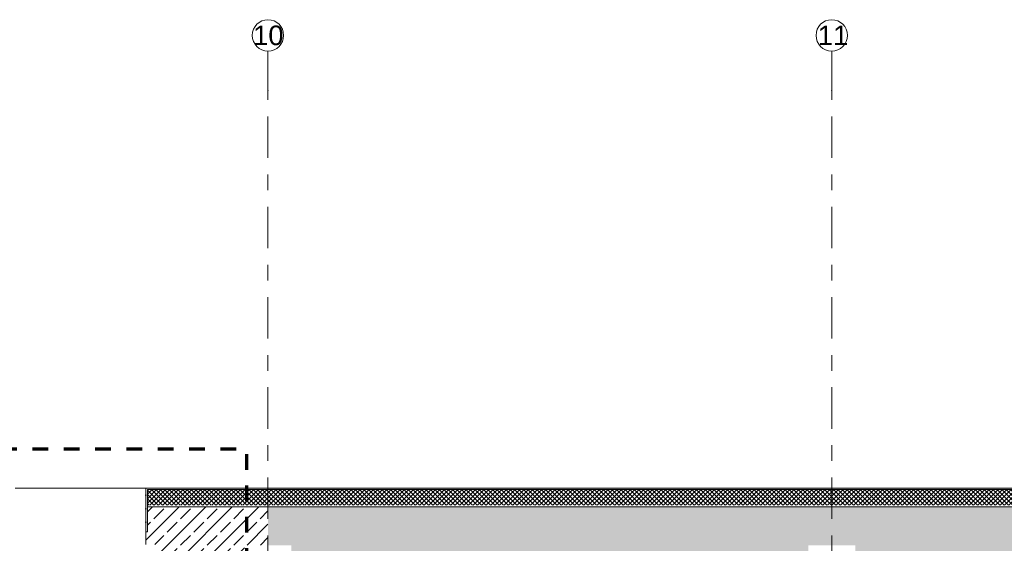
# Model space of a CAD drawing. Header units: metres. Extents: x -3.6 to 84.5, y -11 to 16.8.
# Tile 24 of 34: x 31.3 to 37.6, y 13.5 to 16.8. Entities that reach past the tile are written whole.
import ezdxf

# ---------------------------------------------------------------- set-up
doc = ezdxf.new("R2010")
doc.units = ezdxf.units.M
doc.header["$MEASUREMENT"] = 0
doc.linetypes.add('Strichlinie doppelt', pattern=[0.546806, 0.264583, -0.105833, 0.070556, -0.105833])
doc.linetypes.add('Strichlinie eng', pattern=[0.115, 0.075, -0.04])
for name, color, linetype in [('301 - Elemente.Linie', 7, 'Continuous'), ('451 - Universal.Achsen Raster', 7, 'Continuous'), ('604 - Struktur.Wand Aussen', 7, 'Continuous'), ('605 - Struktur.Wand Innen', 7, 'Continuous')]:
    doc.layers.add(name, color=color, linetype=linetype)
doc.styles.add('ERSTELLTER_STIL_2', font='txt')
pattern_1 = [(0, (0, 0), (0, 0.08660254), [0, -0.05]), (0, (0.025, 0.0433), (0, 0.08660254), [0, -0.05])]
pattern_2 = [(225, (0, 0), (-0.014142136, 0.014142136), []), (315, (0, 0), (0.014142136, 0.014142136), [])]
pattern_3 = [(45, (0, 0), (-0.0848528, 0.0848528), []), (45, (-0.04243, 0.04243), (-0.0848528, 0.0848528), [0.09, -0.03])]

msp = doc.modelspace()

# ---------------------------------------------------------------- hatches: boundary and pattern name
at = {"layer": '604 - Struktur.Wand Aussen', "linetype": 'Continuous', "lineweight": 0, "true_color": 0x000000}
h = msp.add_hatch(dxfattribs=at)
h.set_pattern_fill('Verputz_0001', color=18, style=0, pattern_type=2)
h.set_pattern_definition(pattern_1)
h.paths.add_polyline_path([(32.93, 13.815), (32.2303, 13.815), (32.2303, 13.805), (32.93, 13.805)])
h = msp.add_hatch(dxfattribs=at)
h.set_pattern_fill('Dämmung__hart_2_0001', color=18, style=0, pattern_type=2)
h.set_pattern_definition(pattern_2)
h.paths.add_polyline_path([(32.93, 13.805), (32.2303, 13.805), (32.2303, 13.705), (32.93, 13.705)])
h = msp.add_hatch(dxfattribs=at)
h.set_pattern_fill('Verputz_0001', color=18, style=0, pattern_type=2)
h.set_pattern_definition(pattern_1)
h.paths.add_polyline_path([(47.33, 13.815), (32.93, 13.815), (32.93, 13.805), (47.33, 13.805)])
h = msp.add_hatch(dxfattribs=at)
h.set_pattern_fill('Dämmung__hart_2_0001', color=18, style=0, pattern_type=2)
h.set_pattern_definition(pattern_2)
h.paths.add_polyline_path([(47.33, 13.805), (32.93, 13.805), (32.93, 13.705), (47.33, 13.705)])
h = msp.add_hatch(dxfattribs=at)
h.set_pattern_fill('Beton__Stahlbeton_0001', color=18, style=0, pattern_type=2)
h.set_pattern_definition(pattern_3)
h.paths.add_polyline_path([(32.2303, 13.695), (32.2303, 13.355), (32.78, 13.355), (32.78, 13.45), (32.93, 13.45), (32.93, 13.695)])
h = msp.add_hatch(dxfattribs=at)
h.set_pattern_fill('Beton__Stahlbeton_0001', color=18, style=0, pattern_type=2)
h.set_pattern_definition(pattern_3)
h.paths.add_polyline_path([(32.93, 13.45), (33.08, 13.45), (33.08, 13.35), (36.38, 13.35), (36.38, 13.45), (36.68, 13.45), (36.68, 13.35), (39.98, 13.35), (39.98, 13.45), (40.28, 13.45), (40.28, 13.35), (43.58, 13.35), (43.58, 13.45), (43.88, 13.45), (43.88, 13.35), (47.18, 13.35), (47.18, 13.45), (47.33, 13.45), (47.33, 13.695), (32.93, 13.695)])
at = {"layer": '605 - Struktur.Wand Innen', "linetype": 'Continuous', "lineweight": 0, "true_color": 0x000000}
h = msp.add_hatch(dxfattribs=at)
h.set_pattern_fill('Verputz_0001', color=18, style=0, pattern_type=2)
h.set_pattern_definition(pattern_1)
h.paths.add_polyline_path([(32.16, 13.815), (32.15, 13.815), (32.15, 13.535), (32.16, 13.535)])
h = msp.add_hatch(dxfattribs=at)
h.set_pattern_fill('Verputz_0001', color=18, style=0, pattern_type=2)
h.set_pattern_definition(pattern_1)
h.paths.add_polyline_path([(32.2303, 13.815), (32.16, 13.815), (32.16, 13.805), (32.2303, 13.805)])
h = msp.add_hatch(dxfattribs=at)
h.set_pattern_fill('Dämmung__hart_2_0001', color=18, style=0, pattern_type=2)
h.set_pattern_definition(pattern_2)
h.paths.add_polyline_path([(32.16, 13.805), (32.16, 13.705), (32.2303, 13.705), (32.2303, 13.805)])
h = msp.add_hatch(dxfattribs=at)
h.set_pattern_fill('Beton__Stahlbeton_0001', color=18, style=0, pattern_type=2)
h.set_pattern_definition(pattern_3)
h.paths.add_polyline_path([(32.15, 13.455), (32.2303, 13.455), (32.2303, 13.695), (32.16, 13.695), (32.16, 13.535), (32.15, 13.535)])

# ---------------------------------------------------------------- linework, layer by layer
at = {"layer": '301 - Elemente.Linie', "color": 160, "linetype": 'Strichlinie eng', "lineweight": 70, "true_color": 0x3232ff, "flags": 128}
msp.add_lwpolyline([(15.0261, 14.065), (32.7919, 14.065), (32.7919, -0.365), (15.0261, -0.365)], close=True, dxfattribs=at)
at = {"layer": '451 - Universal.Achsen Raster', "color": 160, "linetype": 'Strichlinie doppelt', "lineweight": 9, "true_color": 0x3232ff}
for p, q in [((32.93, 16.355), (32.93, 16.605)), ((36.53, 16.355), (36.53, 16.605)), ((32.93, -10.585), (32.93, 16.355)), ((36.53, -10.585), (36.53, 16.355))]:
    msp.add_line(p, q, dxfattribs=at)
at = {"layer": '451 - Universal.Achsen Raster', "color": 160, "linetype": 'Continuous', "lineweight": 9, "true_color": 0x3232ff}
for centre in [(32.93, 16.705), (36.53, 16.705)]:
    msp.add_circle(centre, 0.1, dxfattribs=at)
at = {"layer": '451 - Universal.Achsen Raster', "color": 160, "linetype": 'Strichlinie doppelt', "lineweight": 9, "true_color": 0x3232ff}
for p in [(32.93, 16.355), (32.93, 16.355), (36.53, 16.355), (36.53, 16.355)]:
    msp.add_point(p, dxfattribs=at)
at = {"layer": '604 - Struktur.Wand Aussen', "color": 7, "linetype": 'Continuous', "lineweight": 13}
for p, q in [((32.93, 13.805), (32.2303, 13.805)), ((47.33, 13.805), (32.93, 13.805))]:
    msp.add_line(p, q, dxfattribs=at)
at = {"layer": '604 - Struktur.Wand Aussen', "color": 7, "linetype": 'Continuous', "lineweight": 18}
for p, q in [((32.93, 13.695), (32.2303, 13.695)), ((47.33, 13.695), (32.93, 13.695))]:
    msp.add_line(p, q, dxfattribs=at)
at = {"layer": '604 - Struktur.Wand Aussen', "color": 7, "linetype": 'Continuous', "lineweight": 13, "flags": 128}
for points in [[(32.93, 13.815), (32.2303, 13.815)], [(47.33, 13.815), (32.93, 13.815)]]:
    msp.add_lwpolyline(points, dxfattribs=at)
at = {"layer": '605 - Struktur.Wand Innen', "color": 7, "linetype": 'Continuous', "lineweight": 13}
for p, q in [((32.15, 13.815), (31.315, 13.815)), ((32.15, 13.805), (32.15, 13.815)), ((32.16, 13.815), (32.15, 13.815)), ((32.15, 13.705), (32.15, 13.805)), ((32.2303, 13.805), (32.16, 13.805)), ((32.16, 13.805), (32.16, 13.535)), ((32.15, 13.695), (32.15, 13.705)), ((32.15, 13.535), (32.15, 13.695)), ((32.16, 13.535), (32.15, 13.535))]:
    msp.add_line(p, q, dxfattribs=at)
at = {"layer": '605 - Struktur.Wand Innen', "color": 7, "linetype": 'Continuous', "lineweight": 18}
for p, q in [((32.2303, 13.695), (32.16, 13.695)), ((32.15, 13.455), (32.15, 13.535))]:
    msp.add_line(p, q, dxfattribs=at)
at = {"layer": '605 - Struktur.Wand Innen', "color": 7, "linetype": 'Continuous', "lineweight": 13, "flags": 128}
msp.add_lwpolyline([(32.2303, 13.815), (32.16, 13.815)], dxfattribs=at)

# ---------------------------------------------------------------- texts
at = {"layer": '451 - Universal.Achsen Raster', "color": 160, "lineweight": 9, "true_color": 0x3232ff, "char_height": 0.125, "attachment_point": 1, "style": 'ERSTELLTER_STIL_2'}
for s, insert in [('\\A1;{\\pql;\\pt0;\\fArial|b0|i0|c0|p38;10}', (32.8351, 16.7675)), ('\\A1;{\\pql;\\pt0;\\fArial|b0|i0|c0|p38;11}', (36.4414, 16.7675))]:
    msp.add_mtext(s, dxfattribs=dict(at, insert=insert))

doc.saveas('drawing.dxf')
